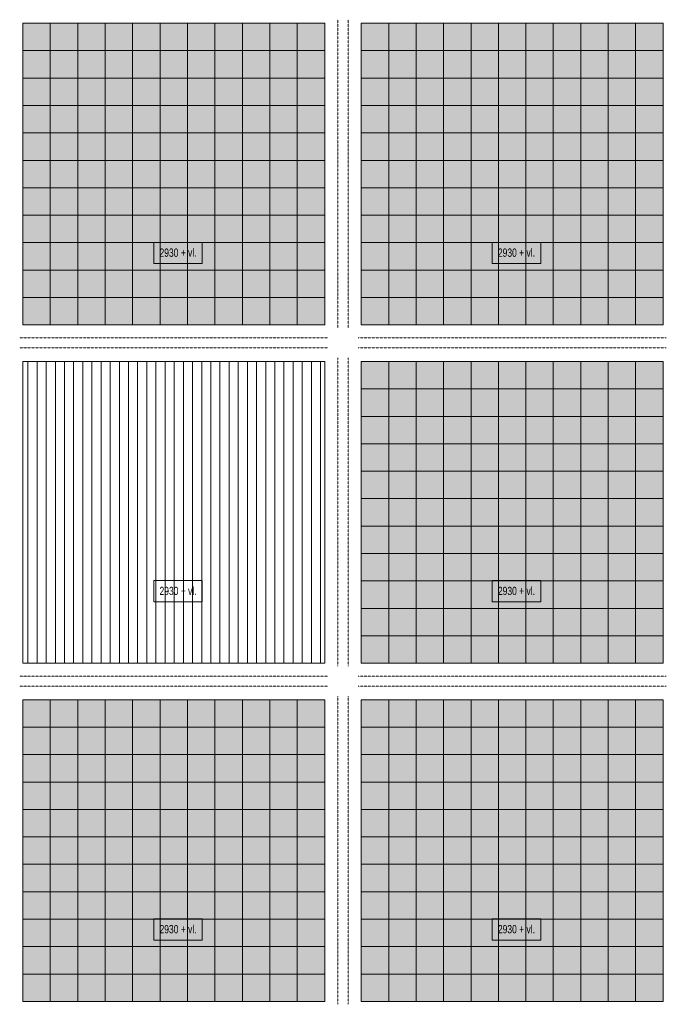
# Model space of a CAD drawing. Header units: millimetres. Extents: x 73705 to 433105, y 109410 to 279410.
# Tile 10 of 90: x 146011 to 160151, y 127695 to 149235. Entities that reach past the tile are written whole.
import ezdxf

# ---------------------------------------------------------------- set-up
doc = ezdxf.new("R2010")
doc.units = ezdxf.units.MM
doc.linetypes.add('Overhead', pattern=[2.5, 1.5, -1])
for name, color, linetype, lineweight in [('A-DETL', 90, 'Continuous', 9), ('A-DETL-GENF', 92, 'Continuous', 9), ('A-FLOR-OVHD', 1, 'Overhead', 9), ('G-ANNO-TEXT', 231, 'Continuous', 9)]:
    doc.layers.add(name, color=color, linetype=linetype, lineweight=lineweight)
doc.styles.add('Arial Narrow_B', font='ARIALN.TTF', dxfattribs={"width": 0.9, "height": 180})

msp = doc.modelspace()

# ---------------------------------------------------------------- hatches: boundary and pattern name
at = {"layer": 'A-DETL-GENF'}
for points in [[(152680.4, 142557.5), (152680.4, 149157.5), (146080.4, 149157.5), (146080.4, 142557.5)], [(160080.4, 142557.5), (160080.4, 149157.5), (153480.4, 149157.5), (153480.4, 142557.5), (154487.3, 142557.5)], [(154487.3, 135157.5), (160080.4, 135157.5), (160080.4, 141757.5), (153480.4, 141757.5), (153480.4, 135157.5)], [(152680.4, 127757.5), (152680.4, 134357.5), (146080.4, 134357.5), (146080.4, 127757.5)], [(154487.3, 127757.5), (160080.4, 127757.5), (160080.4, 134357.5), (153480.4, 134357.5), (153480.4, 127757.5)]]:
    msp.add_hatch(color=10, dxfattribs=at).paths.add_polyline_path(points)
h = msp.add_hatch(dxfattribs=at)
h.set_pattern_fill('FP_2', color=27, style=0, pattern_type=2)
h.set_pattern_definition([(90, (352990.5, -123639.95), (-200, 1e-14), [])])
h.paths.add_polyline_path([(152680.4, 135157.5), (152680.4, 141757.5), (146080.4, 141757.5), (146080.4, 135157.5)])

# ---------------------------------------------------------------- linework, layer by layer
at = {"layer": 'A-DETL'}
for p, q in [((152680.4, 149157.5), (146080.4, 149157.5)), ((146080.4, 149157.5), (146080.4, 142557.5)), ((146680.4, 149157.5), (146680.4, 142557.5)), ((147280.4, 149157.5), (147280.4, 142557.5)), ((147880.4, 149157.5), (147880.4, 142557.5)), ((148480.4, 149157.5), (148480.4, 142557.5)), ((149080.4, 149157.5), (149080.4, 142557.5)), ((149680.4, 149157.5), (149680.4, 142557.5)), ((150280.4, 149157.5), (150280.4, 142557.5)), ((150880.4, 149157.5), (150880.4, 142557.5)), ((151480.4, 149157.5), (151480.4, 142557.5)), ((152080.4, 149157.5), (152080.4, 142557.5)), ((152680.4, 142557.5), (152680.4, 149157.5)), ((160080.4, 149157.5), (153480.4, 149157.5)), ((153480.4, 149157.5), (153480.4, 142557.5)), ((154080.4, 149157.5), (154080.4, 142557.5)), ((154680.4, 149157.5), (154680.4, 142557.5)), ((155280.4, 149157.5), (155280.4, 142557.5)), ((155880.4, 149157.5), (155880.4, 142557.5)), ((156480.4, 149157.5), (156480.4, 142557.5)), ((157080.4, 149157.5), (157080.4, 142557.5)), ((157680.4, 149157.5), (157680.4, 142557.5)), ((158280.4, 149157.5), (158280.4, 142557.5)), ((158880.4, 149157.5), (158880.4, 142557.5)), ((159480.4, 149157.5), (159480.4, 142557.5)), ((160080.4, 142557.5), (160080.4, 149157.5)), ((146080.4, 148557.5), (152680.4, 148557.5)), ((153480.4, 148557.5), (160080.4, 148557.5)), ((146080.4, 147957.5), (152680.4, 147957.5)), ((153480.4, 147957.5), (160080.4, 147957.5)), ((146080.4, 147357.5), (152680.4, 147357.5)), ((153480.4, 147357.5), (160080.4, 147357.5)), ((146080.4, 146757.5), (152680.4, 146757.5)), ((153480.4, 146757.5), (160080.4, 146757.5)), ((146080.4, 146157.5), (152680.4, 146157.5)), ((153480.4, 146157.5), (160080.4, 146157.5)), ((146080.4, 145557.5), (152680.4, 145557.5)), ((153480.4, 145557.5), (160080.4, 145557.5)), ((146080.4, 144957.5), (152680.4, 144957.5)), ((153480.4, 144957.5), (160080.4, 144957.5)), ((146080.4, 144357.5), (152680.4, 144357.5)), ((153480.4, 144357.5), (160080.4, 144357.5)), ((146080.4, 143757.5), (152680.4, 143757.5)), ((153480.4, 143757.5), (160080.4, 143757.5)), ((146080.4, 143157.5), (152680.4, 143157.5)), ((153480.4, 143157.5), (160080.4, 143157.5)), ((146080.4, 142557.5), (152680.4, 142557.5)), ((153480.4, 142557.5), (160080.4, 142557.5)), ((152680.4, 141757.5), (146080.4, 141757.5)), ((146080.4, 141757.5), (146080.4, 135157.5)), ((152680.4, 135157.5), (152680.4, 141757.5)), ((160080.4, 141757.5), (153480.4, 141757.5)), ((153480.4, 141757.5), (153480.4, 135157.5)), ((154080.4, 141757.5), (154080.4, 135157.5)), ((154680.4, 141757.5), (154680.4, 135157.5)), ((155280.4, 141757.5), (155280.4, 135157.5)), ((155880.4, 141757.5), (155880.4, 135157.5)), ((156480.4, 141757.5), (156480.4, 135157.5)), ((157080.4, 141757.5), (157080.4, 135157.5)), ((157680.4, 141757.5), (157680.4, 135157.5)), ((158280.4, 141757.5), (158280.4, 135157.5)), ((158880.4, 141757.5), (158880.4, 135157.5)), ((159480.4, 141757.5), (159480.4, 135157.5)), ((160080.4, 135157.5), (160080.4, 141757.5)), ((153480.4, 141157.5), (160080.4, 141157.5)), ((153480.4, 140557.5), (160080.4, 140557.5)), ((153480.4, 139957.5), (160080.4, 139957.5)), ((153480.4, 139357.5), (160080.4, 139357.5)), ((153480.4, 138757.5), (160080.4, 138757.5)), ((153480.4, 138157.5), (160080.4, 138157.5)), ((153480.4, 137557.5), (160080.4, 137557.5)), ((153480.4, 136957.5), (160080.4, 136957.5)), ((153480.4, 136357.5), (160080.4, 136357.5)), ((153480.4, 135757.5), (160080.4, 135757.5)), ((146080.4, 135157.5), (152680.4, 135157.5)), ((153480.4, 135157.5), (160080.4, 135157.5)), ((152680.4, 134357.5), (146080.4, 134357.5)), ((146080.4, 134357.5), (146080.4, 127757.5)), ((146680.4, 134357.5), (146680.4, 127757.5)), ((147280.4, 134357.5), (147280.4, 127757.5)), ((147880.4, 134357.5), (147880.4, 127757.5)), ((148480.4, 134357.5), (148480.4, 127757.5)), ((149080.4, 134357.5), (149080.4, 127757.5)), ((149680.4, 134357.5), (149680.4, 127757.5)), ((150280.4, 134357.5), (150280.4, 127757.5)), ((150880.4, 134357.5), (150880.4, 127757.5)), ((151480.4, 134357.5), (151480.4, 127757.5)), ((152080.4, 134357.5), (152080.4, 127757.5)), ((152680.4, 127757.5), (152680.4, 134357.5)), ((160080.4, 134357.5), (153480.4, 134357.5)), ((153480.4, 134357.5), (153480.4, 127757.5)), ((154080.4, 134357.5), (154080.4, 127757.5)), ((154680.4, 134357.5), (154680.4, 127757.5)), ((155280.4, 134357.5), (155280.4, 127757.5)), ((155880.4, 134357.5), (155880.4, 127757.5)), ((156480.4, 134357.5), (156480.4, 127757.5)), ((157080.4, 134357.5), (157080.4, 127757.5)), ((157680.4, 134357.5), (157680.4, 127757.5)), ((158280.4, 134357.5), (158280.4, 127757.5)), ((158880.4, 134357.5), (158880.4, 127757.5)), ((159480.4, 134357.5), (159480.4, 127757.5)), ((160080.4, 127757.5), (160080.4, 134357.5)), ((146080.4, 133757.5), (152680.4, 133757.5)), ((153480.4, 133757.5), (160080.4, 133757.5)), ((146080.4, 133157.5), (152680.4, 133157.5)), ((153480.4, 133157.5), (160080.4, 133157.5)), ((146080.4, 132557.5), (152680.4, 132557.5)), ((153480.4, 132557.5), (160080.4, 132557.5)), ((146080.4, 131957.5), (152680.4, 131957.5)), ((153480.4, 131957.5), (160080.4, 131957.5)), ((146080.4, 131357.5), (152680.4, 131357.5)), ((153480.4, 131357.5), (160080.4, 131357.5)), ((146080.4, 130757.5), (152680.4, 130757.5)), ((153480.4, 130757.5), (160080.4, 130757.5)), ((146080.4, 130157.5), (152680.4, 130157.5)), ((153480.4, 130157.5), (160080.4, 130157.5)), ((146080.4, 129557.5), (152680.4, 129557.5)), ((153480.4, 129557.5), (160080.4, 129557.5)), ((146080.4, 128957.5), (152680.4, 128957.5)), ((153480.4, 128957.5), (160080.4, 128957.5)), ((146080.4, 128357.5), (152680.4, 128357.5)), ((153480.4, 128357.5), (160080.4, 128357.5)), ((146080.4, 127757.5), (152680.4, 127757.5)), ((153480.4, 127757.5), (160080.4, 127757.5))]:
    msp.add_line(p, q, dxfattribs=at)
at = {"layer": 'A-FLOR-OVHD'}
for p, q in [((152971.1, 149235), (152971.1, 142495)), ((153191.1, 149235), (153191.1, 142495)), ((146011.1, 142275), (152751.1, 142275)), ((146011.1, 142275), (152751.1, 142275)), ((153411.1, 142275), (160151.1, 142275)), ((146011.1, 142055), (152751.1, 142055)), ((153411.1, 142055), (160151.1, 142055)), ((152971.1, 141835), (152971.1, 135095)), ((153191.1, 141835), (153191.1, 135095)), ((146011.1, 134875), (152751.1, 134875)), ((153411.1, 134875), (160151.1, 134875)), ((146011.1, 134655), (152751.1, 134655)), ((153411.1, 134655), (160151.1, 134655)), ((152971.1, 134435), (152971.1, 127695)), ((153191.1, 134435), (153191.1, 127695))]:
    msp.add_line(p, q, dxfattribs=at)
at = {"layer": 'G-ANNO-TEXT', "color": 150, "flags": 128}
for points in [[(150004.1, 143898.6), (148944.8, 143898.6), (148944.8, 144363.6), (150004.1, 144363.6)], [(157404.1, 143898.6), (156344.8, 143898.6), (156344.8, 144363.6), (157404.1, 144363.6)], [(150004.1, 136498.6), (148944.8, 136498.6), (148944.8, 136963.6), (150004.1, 136963.6)], [(157404.1, 136498.6), (156344.8, 136498.6), (156344.8, 136963.6), (157404.1, 136963.6)], [(150004.1, 129098.6), (148944.8, 129098.6), (148944.8, 129563.6), (150004.1, 129563.6)], [(157404.1, 129098.6), (156344.8, 129098.6), (156344.8, 129563.6), (157404.1, 129563.6)]]:
    msp.add_lwpolyline(points, close=True, dxfattribs=at)

# ---------------------------------------------------------------- texts
at = {"layer": 'G-ANNO-TEXT', "color": 150, "char_height": 180, "width": 974.05, "attachment_point": 1, "style": 'Arial Narrow_B'}
for insert in [(149068.8, 144228.8), (156468.8, 144228.8), (149068.8, 136828.8), (156468.8, 136828.8), (149068.8, 129428.8), (156468.8, 129428.8)]:
    msp.add_mtext('2930 + vl.', dxfattribs=dict(at, insert=insert))

doc.saveas('drawing.dxf')
